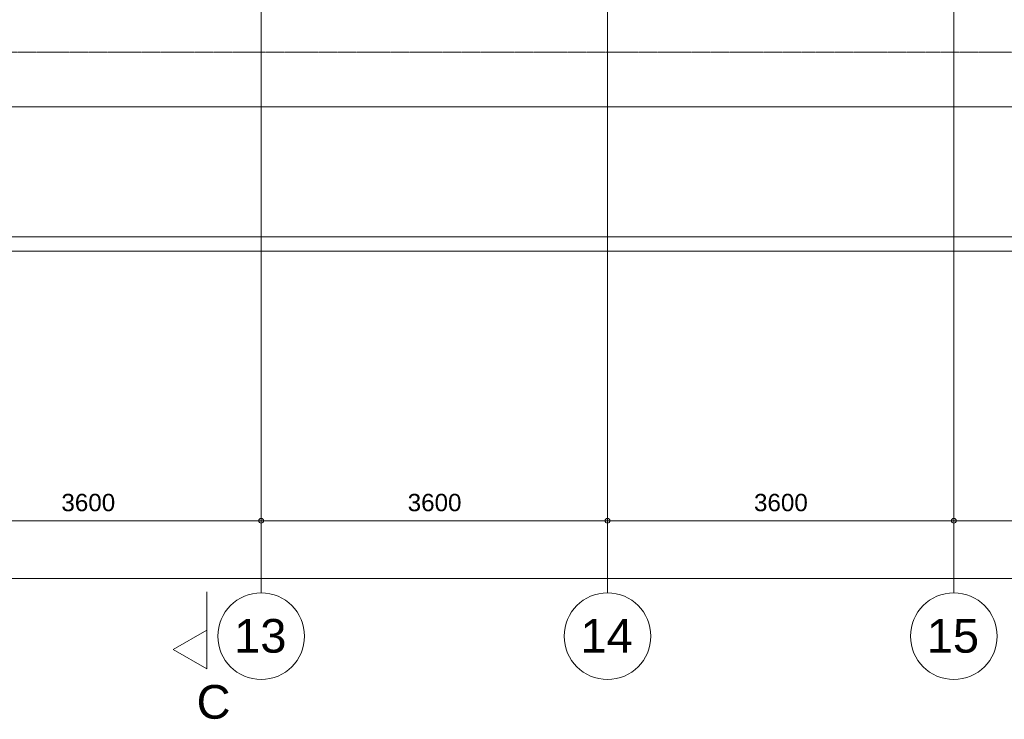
# Model space of a CAD drawing. Header units: millimetres. Extents: x -8912 to 113501, y 3237 to 48799.
# Tile 41 of 137: x 69704 to 79939, y 3636 to 10906. Entities that reach past the tile are written whole.
import ezdxf

# ---------------------------------------------------------------- set-up
doc = ezdxf.new("R2010")
doc.units = ezdxf.units.MM
for name, pattern in [('THO_hartlijn', [8, 5, -1, 1, -1]), ('THO_hhidden', [2.5, 1.5, -1]), ('THO_hidden', [6, 3, -3]), ('THO_stramienlijn', [20, 17, -1.5, 0, -1.5])]:
    doc.linetypes.add(name, pattern=pattern)
for name, color, linetype, lineweight in [('A-ANNO-DIMS', 7, 'Continuous', 13), ('A-ANNO-DIMS-100', 7, 'Continuous', 13), ('I-WALL', 7, 'Continuous', 18), ('S-GRID', 7, 'Continuous', 13), ('S-GRID-IDEN', 7, 'Continuous', 13)]:
    doc.layers.add(name, color=color, linetype=linetype, lineweight=lineweight)
doc.layers.add('A-DETL', color=7, linetype='Continuous', lineweight=13, true_color=0x00a600)
doc.layers.add('G-ANNO-SYMB', color=7, linetype='THO_hidden', lineweight=13, true_color=0xff8040)
doc.styles.add('Arial_2', font='arial.ttf', dxfattribs={"height": 180})
doc.styles.add('Arial_4', font='arial.ttf', dxfattribs={"height": 350})
doc.dimstyles.new('THO_18_-_transparant', dxfattribs={"dimscale": 304.8, "dimtxt": 0.602515, "dimasz": 0.164042, "dimexe": 0.328084, "dimexo": 0.0625, "dimgap": 0.147638, "dimtad": 1, "dimdec": 3, "dimlfac": 304.8, "dimrnd": 0.001, "dimdsep": 46, "dimtxsty": 'Arial_2', "dimblk1": 'DOTBLANK', "dimblk2": 'DOTBLANK', "dimsah": 1, "dimcen": 0.09, "dimdle": 0.164042, "dimazin": 0, "dimtfac": 1, "dimtdec": 4, "dimtix": 1, "dimtmove": 0, "dimatfit": 3, "dimfxl": 0.001076, "dimfxlon": 1, "dimtvp": 1, "dimtolj": 1, "dimtzin": 0, "dimarcsym": 2})

# ---------------------------------------------------------------- blocks, each defined once
blk = doc.blocks.new('Grid - Stramienbol 9_0mm-3500-01 1e verdieping _plotview_')
at = {"layer": 'S-GRID-IDEN'}
blk.add_circle((0, 0), 4.5, dxfattribs=at)
blk = doc.blocks.new('DIMBLOCK12-01 1e verdieping _plotview_')
at = {"layer": 'A-ANNO-DIMS-100'}
for p, q in [((68614, 5700), (68614, 5800)), ((72214, 5700), (72214, 5800)), ((68614, 5700), (72214, 5700)), ((68614, 5700), (68614, 5600)), ((72214, 5700), (72214, 5600))]:
    blk.add_line(p, q, dxfattribs=at)
for centre in [(68614, 5700), (72214, 5700)]:
    blk.add_circle(centre, 25, dxfattribs=at)
at = {"layer": 'A-ANNO-DIMS-100', "color": 0, "insert": (70137, 5979), "char_height": 180, "width": 664.52, "attachment_point": 1, "line_spacing_factor": 0.941778, "style": 'Arial_2'}
blk.add_mtext('3600', dxfattribs=at)
blk = doc.blocks.new('_DotBlank')
at = {"color": 0, "linetype": 'ByBlock', "lineweight": -2}
blk.add_line((-0.5, 0), (-1, 0), dxfattribs=at)
blk.add_circle((0, 0), 0.5, dxfattribs=at)
blk = doc.blocks.new('DIMBLOCK13-01 1e verdieping _plotview_')
at = {"layer": 'A-ANNO-DIMS-100'}
for p, q in [((72214, 5700), (72214, 5800)), ((75814, 5700), (75814, 5800)), ((72214, 5700), (75814, 5700)), ((72214, 5700), (72214, 5600)), ((75814, 5700), (75814, 5600))]:
    blk.add_line(p, q, dxfattribs=at)
for centre in [(72214, 5700), (75814, 5700)]:
    blk.add_circle(centre, 25, dxfattribs=at)
at = {"layer": 'A-ANNO-DIMS-100', "color": 0, "insert": (73737, 5979), "char_height": 180, "width": 664.52, "attachment_point": 1, "line_spacing_factor": 0.941778, "style": 'Arial_2'}
blk.add_mtext('3600', dxfattribs=at)
blk = doc.blocks.new('DIMBLOCK14-01 1e verdieping _plotview_')
at = {"layer": 'A-ANNO-DIMS-100'}
for p, q in [((75814, 5700), (75814, 5800)), ((79414, 5700), (79414, 5800)), ((75814, 5700), (79414, 5700)), ((75814, 5700), (75814, 5600)), ((79414, 5700), (79414, 5600))]:
    blk.add_line(p, q, dxfattribs=at)
for centre in [(75814, 5700), (79414, 5700)]:
    blk.add_circle(centre, 25, dxfattribs=at)
at = {"layer": 'A-ANNO-DIMS-100', "color": 0, "insert": (77337, 5979), "char_height": 180, "width": 664.52, "attachment_point": 1, "line_spacing_factor": 0.941778, "style": 'Arial_2'}
blk.add_mtext('3600', dxfattribs=at)
blk = doc.blocks.new('DIMBLOCK15-01 1e verdieping _plotview_')
at = {"layer": 'A-ANNO-DIMS-100'}
for p, q in [((79414, 5700), (79414, 5800)), ((81814, 5700), (81814, 5800)), ((79414, 5700), (81814, 5700)), ((79414, 5700), (79414, 5600)), ((81814, 5700), (81814, 5600))]:
    blk.add_line(p, q, dxfattribs=at)
for centre in [(79414, 5700), (81814, 5700)]:
    blk.add_circle(centre, 25, dxfattribs=at)
at = {"layer": 'A-ANNO-DIMS-100', "color": 0, "insert": (80337, 5979), "char_height": 180, "width": 664.52, "attachment_point": 1, "line_spacing_factor": 0.941778, "style": 'Arial_2'}
blk.add_mtext('2400', dxfattribs=at)
blk = doc.blocks.new('DIMBLOCK19-01 1e verdieping _plotview_')
at = {"layer": 'A-ANNO-DIMS-100'}
for p, q in [((34114, 5100), (34114, 5200)), ((95914, 5100), (95914, 5200)), ((34064, 5100), (95964, 5100)), ((34114, 5100), (34114, 5000)), ((95914, 5100), (95914, 5000))]:
    blk.add_line(p, q, dxfattribs=at)
for centre in [(34114, 5100), (95914, 5100)]:
    blk.add_circle(centre, 25, dxfattribs=at)
at = {"layer": 'A-ANNO-DIMS-100', "color": 0, "insert": (64668, 5379), "char_height": 180, "width": 830.65, "attachment_point": 1, "line_spacing_factor": 0.941778, "style": 'Arial_2'}
blk.add_mtext('61800', dxfattribs=at)
blk = doc.blocks.new('Section - Horizontaal links-23535-01 1e verdieping _plotview_')
at = {"layer": 'G-ANNO-SYMB', "color": 7, "linetype": 'Continuous'}
for p, q in [((2, 3.5), (0, 0)), ((4, 0), (2, 3.5)), ((0, 0), (4, 0))]:
    blk.add_line(p, q, dxfattribs=at)
at = {"layer": 'G-ANNO-SYMB', "color": 7, "linetype": 'Continuous', "lineweight": 18}
blk.add_line((0, 0), (8, 0), dxfattribs=at)

msp = doc.modelspace()

# ---------------------------------------------------------------- linework, layer by layer
at = {"layer": 'A-DETL', "color": 7, "linetype": 'THO_hhidden'}
msp.add_line((48214.0287665, 10569.9998099), (81814.0418651, 10569.9998099), dxfattribs=at)
at = {"layer": 'G-ANNO-SYMB', "color": 16, "linetype": 'THO_hartlijn', "lineweight": 18, "true_color": 0x800000}
msp.add_line((71649.1805697, 4161.3057149), (71649.1805697, 4560.8903519), dxfattribs=at)
at = {"layer": 'I-WALL'}
for p, q in [((40714.0327508, 8649.9998099), (89314.0378809, 8649.9998099)), ((89314.0378809, 8499.9998099), (40714.0327508, 8499.9998099))]:
    msp.add_line(p, q, dxfattribs=at)
at = {"layer": 'S-GRID', "color": 5, "linetype": 'THO_stramienlijn', "true_color": 0x0000ff}
for p, q in [((72214.0353158, 4950), (72214.0353158, 42050)), ((75814.0353158, 4950), (75814.0353158, 42050)), ((79414.0353158, 4950), (79414.0353158, 42050)), ((22619.0885135, 10000), (107144.8050682, 10000))]:
    msp.add_line(p, q, dxfattribs=at)

# ---------------------------------------------------------------- block references
at = {"layer": 'G-ANNO-SYMB', "color": 7, "linetype": 'Continuous', "xscale": 99.99999999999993, "yscale": 99.99999999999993, "zscale": 99.99999999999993, "rotation": 89.9999999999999}
msp.add_blockref('Section - Horizontaal links-23535-01 1e verdieping _plotview_', (71649.1805697, 4161.3057149), dxfattribs=at)
at = {"layer": 'S-GRID-IDEN', "xscale": 99.99999999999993, "yscale": 99.99999999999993, "zscale": 99.99999999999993}
for p in [(72214.0353158, 4500), (75814.0353158, 4500), (79414.0353158, 4500)]:
    msp.add_blockref('Grid - Stramienbol 9_0mm-3500-01 1e verdieping _plotview_', p, dxfattribs=at)

# ---------------------------------------------------------------- texts
at = {"layer": 'G-ANNO-SYMB', "color": 7, "linetype": 'Continuous', "insert": (71542.3786654, 3992.6419582), "char_height": 350, "width": 432.91125, "attachment_point": 1, "style": 'Arial_4'}
msp.add_mtext('C', dxfattribs=at)
at = {"layer": 'S-GRID-IDEN', "char_height": 350, "width": 673.4175, "attachment_point": 1, "style": 'Arial_4'}
for s, insert in [('13', (71932.9132463, 4678.7433988)), ('14', (75532.9132463, 4678.7433988)), ('15', (79132.9132463, 4678.7433988))]:
    msp.add_mtext(s, dxfattribs=dict(at, insert=insert))

# ---------------------------------------------------------------- dimensions: what is measured, and where the dimension line sits
at = {"layer": 'A-ANNO-DIMS'}
for base, p1, p2, override, picture, middle in [((72214.0353158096, 5699.9999999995), (68614.0353158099, 5799.9999999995), (72214.0353158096, 5799.9999999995), {"dimpost": '<>', "dimfxl": 3600}, 'DIMBLOCK12-01 1e verdieping _plotview_', (70414.0353158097, 5836.9031383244)), ((75814.0353158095, 5699.9999999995), (72214.0353158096, 5799.9999999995), (75814.0353158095, 5799.9999999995), {"dimpost": '<>', "dimfxl": 3600}, 'DIMBLOCK13-01 1e verdieping _plotview_', (74014.0353158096, 5836.9031383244)), ((79414.0353158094, 5699.9999999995), (75814.0353158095, 5799.9999999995), (79414.0353158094, 5799.9999999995), {"dimpost": '<>', "dimfxl": 3600}, 'DIMBLOCK14-01 1e verdieping _plotview_', (77614.0353158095, 5836.9031383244)), ((81814.0353158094, 5699.9999999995), (79414.0353158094, 5799.9999999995), (81814.0353158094, 5799.9999999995), {"dimpost": '<>', "dimfxl": 2400}, 'DIMBLOCK15-01 1e verdieping _plotview_', (80614.0353158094, 5836.9645298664)), ((95914.0353158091, 5099.9999999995), (34114.0353158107, 5199.9999999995), (95914.0353158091, 5199.9999999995), {"dimpost": '<>', "dimfxl": 61800}, 'DIMBLOCK19-01 1e verdieping _plotview_', (65014.0353158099, 5236.9645298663))]:
    dim = msp.add_linear_dim(base=base, p1=p1, p2=p2, dimstyle='THO_18_-_transparant', override=override, dxfattribs=at)
    dim.commit()
    dim.dimension.update_dxf_attribs({"geometry": picture, "text_midpoint": middle})

doc.saveas('drawing.dxf')
